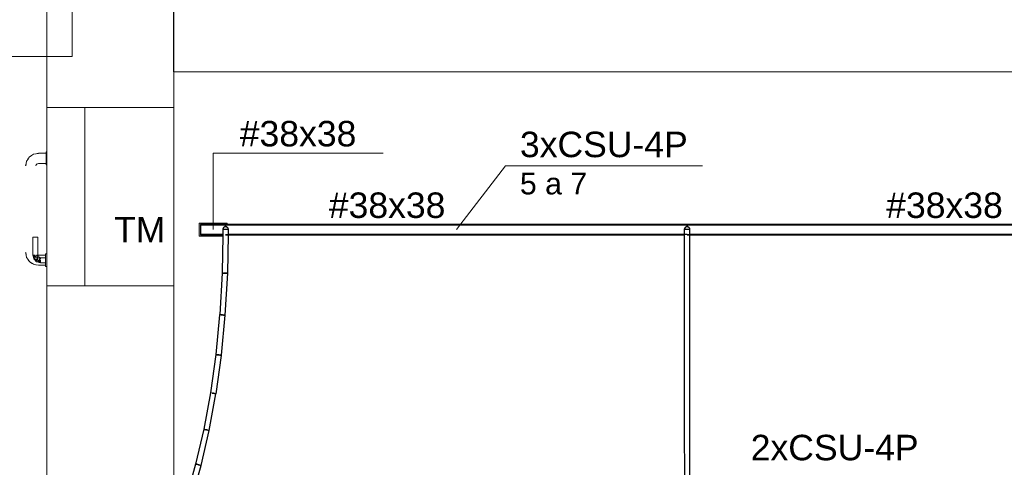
# Model space of a CAD drawing. Header units: millimetres. Extents: x 4476663 to 4477054, y -30323851 to -30323414.
# Tile 170 of 256: x 4476895.93 to 4476903.68, y -30323673.56 to -30323670.04. Entities that reach past the tile are written whole.
import ezdxf

# ---------------------------------------------------------------- set-up
doc = ezdxf.new("R2010")
doc.units = ezdxf.units.MM
doc.linetypes.add('NULL', pattern=[0])
for name, color, linetype, lineweight in [('CE-Condutos (Teto)', 1, 'Continuous', 25), ('CE-Conexões', 9, 'Continuous', 18), ('CE-Textos conduto', 7, 'Continuous', 9), ('CE-Textos fios', 7, 'Continuous', 9), ('IFC-Parede padrão-Contorno', 44, 'Continuous', 5), ('IFC-Parede-Contorno', 42, 'Continuous', 5), ('IFC-Porta-Contorno', 142, 'Continuous', 5), ('Textos', 7, 'Continuous', 9)]:
    doc.layers.add(name, color=color, linetype=linetype, lineweight=lineweight)
doc.styles.add('ARIAL', font='arial.ttf')

msp = doc.modelspace()

# ---------------------------------------------------------------- hatches: boundary and pattern name
at = {"layer": 'CE-Conexões', "linetype": 'Continuous'}
for points in [[(4476897.5662, -30323671.6414), (4476897.3462, -30323671.6414), (4476897.3462, -30323671.7434), (4476897.531, -30323671.7434), (4476897.5312, -30323671.7334), (4476897.3562, -30323671.7334), (4476897.3562, -30323671.6514)], [(4476897.3562, -30323671.6514), (4476897.5537, -30323671.6514), (4476897.5537, -30323671.642)], [(4476897.5537, -30323671.642), (4476897.5537, -30323671.6514), (4476897.5662, -30323671.6514), (4476897.5662, -30323671.6414)]]:
    msp.add_hatch(color=163, dxfattribs=at).paths.add_polyline_path(points)

# ---------------------------------------------------------------- linework, layer by layer
at = {"layer": 'CE-Condutos (Teto)'}
for p, q in [((4476897.5537, -30323671.6514), (4476897.3562, -30323671.6514)), ((4476897.3562, -30323671.6514), (4476897.3562, -30323671.6544)), ((4476897.3562, -30323671.6544), (4476897.5537, -30323671.6544)), ((4476897.5537, -30323671.6544), (4476897.3562, -30323671.6544)), ((4476897.3562, -30323671.6544), (4476897.3562, -30323671.7304)), ((4476897.5319, -30323671.6949), (4476897.5312, -30323671.7304)), ((4476897.5314, -30323671.692), (4476897.5313, -30323671.6924)), ((4476897.5313, -30323671.6924), (4476897.5316, -30323671.6936)), ((4476897.532, -30323671.6894), (4476897.5314, -30323671.692)), ((4476897.5316, -30323671.6936), (4476897.5319, -30323671.6949)), ((4476897.5319, -30323671.692), (4476897.5318, -30323671.6924)), ((4476897.5335, -30323671.6838), (4476897.5319, -30323671.692)), ((4476897.5359, -30323671.6921), (4476897.5319, -30323671.692)), ((4476897.5319, -30323671.692), (4476897.5319, -30323671.6949)), ((4476897.533, -30323671.6846), (4476897.532, -30323671.6894)), ((4476897.5333, -30323671.6833), (4476897.533, -30323671.6846)), ((4476897.5381, -30323671.6767), (4476897.5333, -30323671.6833)), ((4476897.5382, -30323671.6766), (4476897.5335, -30323671.6838)), ((4476897.5429, -30323671.6922), (4476897.5359, -30323671.6921)), ((4476897.5387, -30323671.6758), (4476897.5381, -30323671.6767)), ((4476897.5432, -30323671.6732), (4476897.5382, -30323671.6766)), ((4476897.5432, -30323671.6732), (4476897.5387, -30323671.6758)), ((4476897.5518, -30323671.6924), (4476897.5429, -30323671.6922)), ((4476897.5453, -30323671.6717), (4476897.5432, -30323671.6732)), ((4476897.546, -30323671.6716), (4476897.5453, -30323671.6717)), ((4476897.55, -30323671.6708), (4476897.546, -30323671.6716)), ((4476897.5468, -30323671.6711), (4476897.546, -30323671.6716)), ((4476897.55, -30323671.6708), (4476897.5468, -30323671.6711)), ((4476897.5537, -30323671.67), (4476897.55, -30323671.6708)), ((4476897.5537, -30323671.6924), (4476897.5518, -30323671.6924)), ((4476897.5537, -30323671.6544), (4476897.5537, -30323671.6514)), ((4476897.5537, -30323671.6514), (4476897.5537, -30323671.6544)), ((4476897.5662, -30323671.6514), (4476897.5537, -30323671.6514)), ((4476897.5537, -30323671.6551), (4476897.5537, -30323671.6544)), ((4476897.5537, -30323671.6544), (4476901.1814, -30323671.6544)), ((4476897.5542, -30323671.6544), (4476897.5537, -30323671.6544)), ((4476897.5537, -30323671.6544), (4476897.5537, -30323671.6551)), ((4476897.5537, -30323671.6629), (4476897.5537, -30323671.6551)), ((4476897.5537, -30323671.6551), (4476897.5537, -30323671.6629)), ((4476897.5537, -30323671.666), (4476897.5537, -30323671.6629)), ((4476897.5537, -30323671.6629), (4476897.5537, -30323671.666)), ((4476897.5537, -30323671.6671), (4476897.5537, -30323671.666)), ((4476897.5537, -30323671.666), (4476897.5537, -30323671.6671)), ((4476897.5537, -30323671.6694), (4476897.5537, -30323671.6671)), ((4476897.5537, -30323671.6671), (4476897.5537, -30323671.6694)), ((4476897.5537, -30323671.67), (4476897.5537, -30323671.6694)), ((4476897.5537, -30323671.6694), (4476897.5537, -30323671.67)), ((4476897.5537, -30323671.67), (4476897.5537, -30323671.6704)), ((4476897.5549, -30323671.6702), (4476897.5537, -30323671.67)), ((4476897.561, -30323671.6925), (4476897.5537, -30323671.6924)), ((4476897.5548, -30323671.6544), (4476897.5542, -30323671.6544)), ((4476897.5608, -30323671.6544), (4476897.5548, -30323671.6544)), ((4476897.5561, -30323671.6701), (4476897.5549, -30323671.6702)), ((4476897.5598, -30323671.6713), (4476897.5549, -30323671.6702)), ((4476897.5598, -30323671.6713), (4476897.5561, -30323671.6701)), ((4476897.5616, -30323671.6717), (4476897.5598, -30323671.6713)), ((4476897.5686, -30323671.6544), (4476897.5608, -30323671.6544)), ((4476897.5662, -30323671.6926), (4476897.561, -30323671.6925)), ((4476897.5623, -30323671.6717), (4476897.5616, -30323671.6717)), ((4476897.5636, -30323671.6726), (4476897.5623, -30323671.6717)), ((4476897.5669, -30323671.6748), (4476897.5636, -30323671.6726)), ((4476897.5649, -30323671.673), (4476897.5636, -30323671.6726)), ((4476897.5669, -30323671.6748), (4476897.5649, -30323671.673)), ((4476901.1814, -30323671.6514), (4476897.5662, -30323671.6514)), ((4476897.569, -30323671.6927), (4476897.5662, -30323671.6926)), ((4476897.5696, -30323671.6766), (4476897.5669, -30323671.6748)), ((4476897.5756, -30323671.6544), (4476897.5686, -30323671.6544)), ((4476897.5744, -30323671.6928), (4476897.569, -30323671.6927)), ((4476897.5706, -30323671.6781), (4476897.5696, -30323671.6766)), ((4476897.5728, -30323671.6815), (4476897.5706, -30323671.6781)), ((4476897.5719, -30323671.6792), (4476897.5706, -30323671.6781)), ((4476897.5728, -30323671.6815), (4476897.5719, -30323671.6792)), ((4476897.5744, -30323671.6838), (4476897.5728, -30323671.6815)), ((4476897.5748, -30323671.686), (4476897.5744, -30323671.6838)), ((4476897.5756, -30323671.6928), (4476897.5744, -30323671.6928)), ((4476897.5756, -30323671.6899), (4476897.5748, -30323671.686)), ((4476897.5756, -30323671.6877), (4476897.5748, -30323671.686)), ((4476897.5754, -30323671.7304), (4476897.5761, -30323671.6928)), ((4476897.5768, -30323671.6544), (4476897.5756, -30323671.6544)), ((4476897.5756, -30323671.6899), (4476897.5756, -30323671.6877)), ((4476897.5761, -30323671.6924), (4476897.5756, -30323671.6899)), ((4476897.5761, -30323671.6928), (4476897.5756, -30323671.6928)), ((4476897.6303, -30323671.6544), (4476897.5768, -30323671.6544)), ((4476897.7052, -30323671.6544), (4476897.6303, -30323671.6544)), ((4476901.1814, -30323671.6544), (4476897.7052, -30323671.6544)), ((4476901.1595, -30323671.6901), (4476901.159, -30323671.6924)), ((4476901.159, -30323671.6924), (4476901.159, -30323671.6924)), ((4476901.159, -30323671.6924), (4476901.1592, -30323671.6936)), ((4476901.159, -30323671.6924), (4476901.159, -30323671.6924)), ((4476901.1592, -30323671.6936), (4476901.1595, -30323671.6947)), ((4476901.1611, -30323671.6838), (4476901.1595, -30323671.6924)), ((4476901.1606, -30323671.6846), (4476901.1595, -30323671.6901)), ((4476901.1632, -30323671.6924), (4476901.1595, -30323671.6924)), ((4476901.1595, -30323671.6924), (4476901.1595, -30323671.6947)), ((4476901.1595, -30323671.6947), (4476901.1595, -30323671.7304)), ((4476901.1609, -30323671.6833), (4476901.1606, -30323671.6846)), ((4476901.1657, -30323671.6767), (4476901.1609, -30323671.6833)), ((4476901.1659, -30323671.6766), (4476901.1611, -30323671.6838)), ((4476901.1702, -30323671.6924), (4476901.1632, -30323671.6924)), ((4476901.1664, -30323671.6758), (4476901.1657, -30323671.6767)), ((4476901.1708, -30323671.6732), (4476901.1659, -30323671.6766)), ((4476901.1708, -30323671.6732), (4476901.1664, -30323671.6758)), ((4476901.179, -30323671.6924), (4476901.1702, -30323671.6924)), ((4476901.173, -30323671.6717), (4476901.1708, -30323671.6732)), ((4476901.1736, -30323671.6716), (4476901.173, -30323671.6717)), ((4476901.1777, -30323671.6708), (4476901.1736, -30323671.6716)), ((4476901.1745, -30323671.6711), (4476901.1736, -30323671.6716)), ((4476901.1777, -30323671.6708), (4476901.1745, -30323671.6711)), ((4476901.1814, -30323671.67), (4476901.1777, -30323671.6708)), ((4476901.1814, -30323671.6924), (4476901.179, -30323671.6924)), ((4476901.1814, -30323671.6544), (4476901.1814, -30323671.6514)), ((4476901.1814, -30323671.6514), (4476901.1814, -30323671.6544)), ((4476906.0446, -30323671.6514), (4476901.1814, -30323671.6514)), ((4476901.1814, -30323671.6551), (4476901.1814, -30323671.6544)), ((4476901.1814, -30323671.6544), (4476906.0569, -30323671.6544)), ((4476901.1814, -30323671.6544), (4476901.1814, -30323671.6551)), ((4476901.1819, -30323671.6544), (4476901.1814, -30323671.6544)), ((4476901.1814, -30323671.6629), (4476901.1814, -30323671.6551)), ((4476901.1814, -30323671.6551), (4476901.1814, -30323671.6629)), ((4476901.1814, -30323671.666), (4476901.1814, -30323671.6629)), ((4476901.1814, -30323671.6629), (4476901.1814, -30323671.666)), ((4476901.1814, -30323671.6671), (4476901.1814, -30323671.666)), ((4476901.1814, -30323671.666), (4476901.1814, -30323671.6671)), ((4476901.1814, -30323671.6694), (4476901.1814, -30323671.6671)), ((4476901.1814, -30323671.6671), (4476901.1814, -30323671.6694)), ((4476901.1814, -30323671.67), (4476901.1814, -30323671.6694)), ((4476901.1814, -30323671.6694), (4476901.1814, -30323671.67)), ((4476901.1814, -30323671.67), (4476901.1814, -30323671.6704)), ((4476901.1825, -30323671.6702), (4476901.1814, -30323671.67)), ((4476901.1883, -30323671.6924), (4476901.1814, -30323671.6924)), ((4476901.1824, -30323671.6544), (4476901.1819, -30323671.6544)), ((4476901.1884, -30323671.6544), (4476901.1824, -30323671.6544)), ((4476901.1837, -30323671.6701), (4476901.1825, -30323671.6702)), ((4476901.1874, -30323671.6713), (4476901.1825, -30323671.6702)), ((4476901.1874, -30323671.6713), (4476901.1837, -30323671.6701)), ((4476901.1892, -30323671.6717), (4476901.1874, -30323671.6713)), ((4476901.1964, -30323671.6924), (4476901.1883, -30323671.6924)), ((4476901.1962, -30323671.6544), (4476901.1884, -30323671.6544)), ((4476901.1899, -30323671.6717), (4476901.1892, -30323671.6717)), ((4476901.1912, -30323671.6726), (4476901.1899, -30323671.6717)), ((4476901.1946, -30323671.6748), (4476901.1912, -30323671.6726)), ((4476901.1926, -30323671.673), (4476901.1912, -30323671.6726)), ((4476901.1946, -30323671.6748), (4476901.1926, -30323671.673)), ((4476901.1972, -30323671.6766), (4476901.1946, -30323671.6748)), ((4476901.2033, -30323671.6544), (4476901.1962, -30323671.6544)), ((4476901.2018, -30323671.6924), (4476901.1964, -30323671.6924)), ((4476901.1982, -30323671.6781), (4476901.1972, -30323671.6766)), ((4476901.2005, -30323671.6815), (4476901.1982, -30323671.6781)), ((4476901.1995, -30323671.6792), (4476901.1982, -30323671.6781)), ((4476901.2005, -30323671.6815), (4476901.1995, -30323671.6792)), ((4476901.2021, -30323671.6838), (4476901.2005, -30323671.6815)), ((4476901.2033, -30323671.6924), (4476901.2018, -30323671.6924)), ((4476901.2025, -30323671.686), (4476901.2021, -30323671.6838)), ((4476901.2033, -30323671.6899), (4476901.2025, -30323671.686)), ((4476901.2033, -30323671.6877), (4476901.2025, -30323671.686)), ((4476901.2038, -30323671.6544), (4476901.2033, -30323671.6544)), ((4476901.2033, -30323671.6899), (4476901.2033, -30323671.6877)), ((4476901.2038, -30323671.6924), (4476901.2033, -30323671.6899)), ((4476901.2038, -30323671.6924), (4476901.2033, -30323671.6924)), ((4476901.2579, -30323671.6544), (4476901.2038, -30323671.6544)), ((4476901.2038, -30323671.7304), (4476901.2038, -30323671.6924)), ((4476901.3328, -30323671.6544), (4476901.2579, -30323671.6544)), ((4476906.2425, -30323671.6544), (4476901.3328, -30323671.6544)), ((4476897.3562, -30323671.7304), (4476897.3562, -30323671.7334)), ((4476897.5312, -30323671.7304), (4476897.3562, -30323671.7304)), ((4476897.3562, -30323671.7304), (4476897.4441, -30323671.7304)), ((4476897.3562, -30323671.7334), (4476897.5312, -30323671.7334)), ((4476897.4441, -30323671.7304), (4476897.4594, -30323671.7304)), ((4476897.4594, -30323671.7304), (4476897.4991, -30323671.7304)), ((4476897.4991, -30323671.7304), (4476897.503, -30323671.7304)), ((4476897.503, -30323671.7304), (4476897.5232, -30323671.7304)), ((4476897.5232, -30323671.7304), (4476897.5244, -30323671.7304)), ((4476897.5244, -30323671.7304), (4476897.5312, -30323671.7304)), ((4476897.531, -30323671.7434), (4476897.5258, -30323672.0253)), ((4476897.5312, -30323671.7334), (4476897.531, -30323671.7434)), ((4476897.5312, -30323671.7304), (4476897.5312, -30323671.7334)), ((4476897.5537, -30323671.7304), (4476899.277, -30323671.7304)), ((4476897.5537, -30323671.7334), (4476899.4126, -30323671.7334)), ((4476897.5699, -30323672.0349), (4476897.5754, -30323671.7334)), ((4476899.277, -30323671.7304), (4476897.5754, -30323671.7304)), ((4476897.5754, -30323671.7334), (4476897.5754, -30323671.7304)), ((4476899.6307, -30323671.7304), (4476899.277, -30323671.7304)), ((4476899.277, -30323671.7304), (4476899.6307, -30323671.7304)), ((4476899.4126, -30323671.7334), (4476899.7945, -30323671.7334)), ((4476899.669, -30323671.7304), (4476899.6307, -30323671.7304)), ((4476899.6307, -30323671.7304), (4476899.669, -30323671.7304)), ((4476901.1814, -30323671.7304), (4476899.669, -30323671.7304)), ((4476899.669, -30323671.7304), (4476900.6119, -30323671.7304)), ((4476899.7945, -30323671.7334), (4476899.8359, -30323671.7334)), ((4476899.8359, -30323671.7334), (4476901.1595, -30323671.7334)), ((4476900.6119, -30323671.7304), (4476900.8851, -30323671.7304)), ((4476900.8851, -30323671.7304), (4476901.0718, -30323671.7304)), ((4476901.0718, -30323671.7304), (4476901.087, -30323671.7304)), ((4476901.087, -30323671.7304), (4476901.1267, -30323671.7304)), ((4476901.1267, -30323671.7304), (4476901.1307, -30323671.7304)), ((4476901.1307, -30323671.7304), (4476901.1509, -30323671.7304)), ((4476901.1509, -30323671.7304), (4476901.1521, -30323671.7304)), ((4476901.1521, -30323671.7304), (4476901.1595, -30323671.7304)), ((4476901.1595, -30323671.7304), (4476901.1595, -30323671.7334)), ((4476901.1595, -30323671.7334), (4476901.1596, -30323671.9305)), ((4476901.1814, -30323671.7304), (4476905.9377, -30323671.7304)), ((4476901.1814, -30323671.7334), (4476905.9414, -30323671.7334)), ((4476905.9377, -30323671.7304), (4476901.2038, -30323671.7304)), ((4476901.2038, -30323671.7334), (4476901.2038, -30323671.7304)), ((4476901.2039, -30323671.9305), (4476901.2038, -30323671.7334)), ((4476901.1596, -30323671.9305), (4476901.1596, -30323672.1534)), ((4476901.2039, -30323672.1534), (4476901.2039, -30323671.9305)), ((4476897.5254, -30323672.0332), (4476897.507, -30323672.358)), ((4476897.5257, -30323672.0332), (4476897.5254, -30323672.0332)), ((4476897.5258, -30323672.0253), (4476897.5256, -30323672.0341)), ((4476897.5256, -30323672.0341), (4476897.5296, -30323672.0342)), ((4476897.5296, -30323672.0342), (4476897.5366, -30323672.0343)), ((4476897.5366, -30323672.0343), (4476897.5455, -30323672.0344)), ((4476897.5464, -30323672.0344), (4476897.5374, -30323672.0339)), ((4476897.5455, -30323672.0344), (4476897.5537, -30323672.0346)), ((4476897.5556, -30323672.0349), (4476897.5464, -30323672.0344)), ((4476897.5513, -30323672.3639), (4476897.5698, -30323672.0357)), ((4476897.5537, -30323672.0346), (4476897.5548, -30323672.0346)), ((4476897.5548, -30323672.0346), (4476897.5628, -30323672.0348)), ((4476897.5633, -30323672.0354), (4476897.5556, -30323672.0349)), ((4476897.5628, -30323672.0348), (4476897.5681, -30323672.0349)), ((4476897.5684, -30323672.0357), (4476897.5633, -30323672.0354)), ((4476897.5681, -30323672.0349), (4476897.5699, -30323672.0349)), ((4476897.5698, -30323672.0357), (4476897.5684, -30323672.0357)), ((4476901.1596, -30323672.1534), (4476901.1597, -30323672.3621)), ((4476901.204, -30323672.3621), (4476901.2039, -30323672.1534)), ((4476897.5068, -30323672.3605), (4476897.4766, -30323672.6723)), ((4476897.507, -30323672.358), (4476897.5068, -30323672.3614)), ((4476897.5069, -30323672.3605), (4476897.5068, -30323672.3605)), ((4476897.5197, -30323672.3617), (4476897.5122, -30323672.361)), ((4476897.5189, -30323672.362), (4476897.5279, -30323672.3625)), ((4476897.5287, -30323672.3626), (4476897.5197, -30323672.3617)), ((4476897.5207, -30323672.6791), (4476897.5511, -30323672.3648)), ((4476897.5279, -30323672.3625), (4476897.537, -30323672.3631)), ((4476897.5378, -30323672.3635), (4476897.5287, -30323672.3626)), ((4476897.537, -30323672.3631), (4476897.5448, -30323672.3635)), ((4476897.5454, -30323672.3642), (4476897.5378, -30323672.3635)), ((4476897.5448, -30323672.3635), (4476897.5498, -30323672.3638)), ((4476897.5501, -30323672.3647), (4476897.5454, -30323672.3642)), ((4476897.5498, -30323672.3638), (4476897.5513, -30323672.3639)), ((4476897.5511, -30323672.3648), (4476897.5501, -30323672.3647)), ((4476901.1597, -30323672.3621), (4476901.1598, -30323672.5578)), ((4476901.2041, -30323672.5578), (4476901.204, -30323672.3621)), ((4476901.1598, -30323672.5578), (4476901.1599, -30323672.7416)), ((4476901.2042, -30323672.7416), (4476901.2041, -30323672.5578)), ((4476897.4764, -30323672.6739), (4476897.4347, -30323672.973)), ((4476897.4766, -30323672.6723), (4476897.4764, -30323672.6748)), ((4476897.4764, -30323672.6739), (4476897.4764, -30323672.6739)), ((4476897.4772, -30323672.6749), (4476897.4818, -30323672.6753)), ((4476897.4785, -30323672.9808), (4476897.5205, -30323672.68)), ((4476897.4818, -30323672.6753), (4476897.4893, -30323672.6761)), ((4476897.4902, -30323672.6758), (4476897.4825, -30323672.6747)), ((4476897.4893, -30323672.6761), (4476897.4983, -30323672.6769)), ((4476897.4984, -30323672.6769), (4476897.4902, -30323672.6758)), ((4476897.4983, -30323672.6769), (4476897.5074, -30323672.6778)), ((4476897.4993, -30323672.6771), (4476897.4984, -30323672.6769)), ((4476897.5082, -30323672.6783), (4476897.4993, -30323672.6771)), ((4476897.5074, -30323672.6778), (4476897.515, -30323672.6785)), ((4476897.5155, -30323672.6793), (4476897.5082, -30323672.6783)), ((4476897.515, -30323672.6785), (4476897.5197, -30323672.679)), ((4476897.5198, -30323672.6799), (4476897.5155, -30323672.6793)), ((4476897.5197, -30323672.679), (4476897.5207, -30323672.6791)), ((4476897.5205, -30323672.68), (4476897.5198, -30323672.6799)), ((4476901.1599, -30323672.7416), (4476901.1599, -30323672.9147)), ((4476901.2042, -30323672.9147), (4476901.2042, -30323672.7416)), ((4476901.1599, -30323672.9147), (4476901.16, -30323673.0782)), ((4476901.2043, -30323673.0782), (4476901.2042, -30323672.9147)), ((4476897.4346, -30323672.9736), (4476897.3816, -30323673.2603)), ((4476897.4249, -30323673.2689), (4476897.478, -30323672.9816)), ((4476897.4347, -30323672.973), (4476897.4344, -30323672.9746)), ((4476897.4346, -30323672.9736), (4476897.4346, -30323672.9736)), ((4476897.4414, -30323672.9749), (4476897.4362, -30323672.9739)), ((4476897.4482, -30323672.9765), (4476897.4565, -30323672.9777)), ((4476897.4567, -30323672.9777), (4476897.4492, -30323672.9763)), ((4476897.4565, -30323672.9777), (4476897.4567, -30323672.9777)), ((4476897.4583, -30323672.978), (4476897.4567, -30323672.9777)), ((4476897.4567, -30323672.9777), (4476897.4573, -30323672.9778)), ((4476897.4573, -30323672.9778), (4476897.4663, -30323672.979)), ((4476897.4671, -30323672.9796), (4476897.4583, -30323672.978)), ((4476897.4663, -30323672.979), (4476897.4736, -30323672.98)), ((4476897.474, -30323672.9809), (4476897.4671, -30323672.9796)), ((4476897.4736, -30323672.98), (4476897.4779, -30323672.9807)), ((4476897.478, -30323672.9816), (4476897.474, -30323672.9809)), ((4476897.4779, -30323672.9807), (4476897.4785, -30323672.9808)), ((4476901.16, -30323673.0782), (4476901.16, -30323673.2332)), ((4476901.2044, -30323673.2332), (4476901.2043, -30323673.0782)), ((4476897.3817, -30323673.2599), (4476897.3816, -30323673.2603)), ((4476901.16, -30323673.2332), (4476901.1601, -30323673.3809)), ((4476901.2044, -30323673.3809), (4476901.2044, -30323673.2332)), ((4476897.3816, -30323673.2603), (4476897.3179, -30323673.5339)), ((4476897.3611, -30323673.5439), (4476897.4249, -30323673.27)), ((4476897.3816, -30323673.2603), (4476897.3815, -30323673.2609)), ((4476897.3892, -30323673.2616), (4476897.3838, -30323673.2604)), ((4476897.3883, -30323673.2622), (4476897.3961, -30323673.2636)), ((4476897.3972, -30323673.2635), (4476897.3892, -30323673.2616)), ((4476897.4035, -30323673.265), (4476897.3972, -30323673.2635)), ((4476897.4035, -30323673.265), (4476897.4037, -30323673.265)), ((4476897.4062, -30323673.2656), (4476897.4035, -30323673.265)), ((4476897.4037, -30323673.265), (4476897.4052, -30323673.2653)), ((4476897.4052, -30323673.2653), (4476897.414, -30323673.2669)), ((4476897.4148, -30323673.2676), (4476897.4062, -30323673.2656)), ((4476897.414, -30323673.2669), (4476897.421, -30323673.2682)), ((4476897.4214, -30323673.2691), (4476897.4148, -30323673.2676)), ((4476897.421, -30323673.2682), (4476897.4249, -30323673.2689)), ((4476897.4249, -30323673.27), (4476897.4214, -30323673.2691)), ((4476901.1601, -30323673.3809), (4476901.1602, -30323673.5224)), ((4476901.2045, -30323673.5224), (4476901.2044, -30323673.3809)), ((4476897.3179, -30323673.5339), (4476897.244, -30323673.7937)), ((4476897.2868, -30323673.8059), (4476897.361, -30323673.545)), ((4476897.3182, -30323673.5328), (4476897.3179, -30323673.5339)), ((4476897.3179, -30323673.5339), (4476897.3179, -30323673.5339)), ((4476897.3206, -30323673.5335), (4476897.3182, -30323673.5328)), ((4476897.3199, -30323673.5343), (4476897.3254, -30323673.5356)), ((4476897.3264, -30323673.5352), (4476897.3206, -30323673.5335)), ((4476897.3254, -30323673.5356), (4476897.3334, -30323673.5375)), ((4476897.3344, -30323673.5375), (4476897.3264, -30323673.5352)), ((4476897.3397, -30323673.539), (4476897.3344, -30323673.5375)), ((4476897.3434, -30323673.54), (4476897.3397, -30323673.539)), ((4476897.3397, -30323673.539), (4476897.3398, -30323673.539)), ((4476897.3398, -30323673.539), (4476897.3424, -30323673.5396)), ((4476897.3424, -30323673.5396), (4476897.351, -30323673.5416)), ((4476897.3517, -30323673.5424), (4476897.3434, -30323673.54)), ((4476897.351, -30323673.5416), (4476897.3576, -30323673.5431)), ((4476897.3579, -30323673.5441), (4476897.3517, -30323673.5424)), ((4476897.3576, -30323673.5431), (4476897.3611, -30323673.5439)), ((4476897.361, -30323673.545), (4476897.3579, -30323673.5441)), ((4476901.1602, -30323673.5224), (4476901.1602, -30323673.6588)), ((4476901.2045, -30323673.6588), (4476901.2045, -30323673.5224))]:
    msp.add_line(p, q, dxfattribs=at)
at = {"layer": 'CE-Conexões'}
for p, q in [((4476897.3462, -30323671.6414), (4476897.3462, -30323671.7434)), ((4476897.5662, -30323671.6414), (4476897.3462, -30323671.6414)), ((4476897.3562, -30323671.7334), (4476897.3562, -30323671.6514)), ((4476897.3562, -30323671.6514), (4476897.5537, -30323671.6514)), ((4476897.5537, -30323671.6514), (4476897.5662, -30323671.6514)), ((4476897.5662, -30323671.6514), (4476897.5662, -30323671.6414)), ((4476897.3462, -30323671.7434), (4476897.531, -30323671.7434)), ((4476897.5312, -30323671.7334), (4476897.3562, -30323671.7334))]:
    msp.add_line(p, q, dxfattribs=at)
at = {"layer": 'CE-Textos conduto'}
msp.add_lwpolyline([(4476897.455, -30323671.6924), (4476897.455, -30323671.0924), (4476898.7914, -30323671.0924)], dxfattribs=at)
at = {"layer": 'CE-Textos fios'}
for p, q in [((4476899.3676, -30323671.6924), (4476899.7533, -30323671.1924)), ((4476899.7533, -30323671.1924), (4476901.3018, -30323671.1924))]:
    msp.add_line(p, q, dxfattribs=at)
at = {"layer": 'IFC-Parede padrão-Contorno', "color": 8, "lineweight": 5}
for p, q in [((4476896.3475, -30323670.2984), (4476896.3475, -30323669.3687)), ((4476897.1426, -30323670.2041), (4476897.1426, -30323669.4528)), ((4476897.1426, -30323670.3464), (4476897.1426, -30323670.2041)), ((4476896.3475, -30323670.3328), (4476896.3475, -30323670.2984)), ((4476894.1857, -30323670.3328), (4476896.0444, -30323670.3328)), ((4476896.0444, -30323670.3328), (4476896.3329, -30323670.3328)), ((4476896.3329, -30323670.3328), (4476896.3404, -30323670.3328)), ((4476896.3404, -30323670.3328), (4476896.3475, -30323670.3328)), ((4476897.1426, -30323670.4528), (4476897.1426, -30323670.3464)), ((4476897.1426, -30323670.4528), (4476899.9591, -30323670.4528)), ((4476899.9591, -30323670.4528), (4476901.7572, -30323670.4528)), ((4476901.7572, -30323670.4528), (4476902.7357, -30323670.4528)), ((4476902.7357, -30323670.4528), (4476937.2233, -30323670.4528))]:
    msp.add_line(p, q, dxfattribs=at)
at = {"layer": 'IFC-Parede-Contorno', "color": 8, "lineweight": 5}
for p, q in [((4476896.1475, -30323670.2994), (4476896.1475, -30323652.3487)), ((4476897.1475, -30323670.2994), (4476897.1475, -30323652.3487)), ((4476896.1475, -30323670.9315), (4476896.1475, -30323670.2994)), ((4476897.1475, -30323671.6725), (4476897.1475, -30323670.2994)), ((4476896.1475, -30323670.7328), (4476896.1475, -30323670.3328)), ((4476897.1475, -30323672.9016), (4476897.1475, -30323670.4528)), ((4476896.1475, -30323670.7328), (4476897.1475, -30323670.7328)), ((4476896.1475, -30323670.7328), (4476897.1475, -30323670.7328)), ((4476896.1475, -30323671.0999), (4476896.1475, -30323670.9315)), ((4476896.1475, -30323672.3579), (4476896.1475, -30323671.0999)), ((4476897.1475, -30323672.1328), (4476897.1475, -30323671.3842)), ((4476897.1475, -30323672.1328), (4476897.1475, -30323671.3842)), ((4476897.1475, -30323672.1894), (4476897.1475, -30323671.6725)), ((4476896.1475, -30323672.1328), (4476897.1475, -30323672.1328)), ((4476896.1475, -30323672.9016), (4476896.1475, -30323672.1328)), ((4476897.1475, -30323672.3579), (4476897.1475, -30323672.1894)), ((4476896.1475, -30323674.2677), (4476896.1475, -30323672.3579)), ((4476897.1475, -30323674.2677), (4476897.1475, -30323672.3579))]:
    msp.add_line(p, q, dxfattribs=at)
at = {"layer": 'IFC-Porta-Contorno', "color": 8, "lineweight": 5}
for p, q in [((4476896.1475, -30323670.7328), (4476896.4475, -30323670.7328)), ((4476896.1475, -30323671.3842), (4476896.1475, -30323670.7328)), ((4476896.4475, -30323672.1328), (4476896.4475, -30323670.7328)), ((4476896.1415, -30323671.0828), (4476896.1475, -30323671.0828)), ((4476896.1415, -30323671.0845), (4476896.1415, -30323671.0828)), ((4476896.1415, -30323671.0894), (4476896.1415, -30323671.0845)), ((4476896.1415, -30323671.0974), (4476896.1415, -30323671.0894)), ((4476895.9851, -30323671.1741), (4476895.9891, -30323671.1545)), ((4476895.9891, -30323671.1545), (4476896, -30323671.1383)), ((4476895.9961, -30323671.1441), (4476896.0037, -30323671.1315)), ((4476896.0037, -30323671.1315), (4476896.0108, -30323671.122)), ((4476896.0108, -30323671.122), (4476896.024, -30323671.1121)), ((4476896.0108, -30323671.122), (4476896.0192, -30323671.1159)), ((4476896.0192, -30323671.1159), (4476896.027, -30323671.1112)), ((4476896.024, -30323671.1121), (4476896.03, -30323671.1092)), ((4476896.027, -30323671.1112), (4476896.0432, -30323671.1004)), ((4476896.0432, -30323671.1004), (4476896.062, -30323671.0966)), ((4476896.062, -30323671.0966), (4476896.0815, -30323671.0928)), ((4476896.062, -30323671.0966), (4476896.0643, -30323671.0962)), ((4476896.0643, -30323671.0962), (4476896.0815, -30323671.0941)), ((4476896.0815, -30323671.0928), (4476896.1415, -30323671.0928)), ((4476896.1415, -30323671.1078), (4476896.1415, -30323671.0974)), ((4476896.1415, -30323671.1198), (4476896.1415, -30323671.1078)), ((4476896.1415, -30323671.1328), (4476896.1415, -30323671.1198)), ((4476896.1415, -30323671.1457), (4476896.1415, -30323671.1328)), ((4476896.1415, -30323671.1578), (4476896.1415, -30323671.1457)), ((4476896.1415, -30323671.1681), (4476896.1415, -30323671.1578)), ((4476896.1415, -30323671.1761), (4476896.1415, -30323671.1681)), ((4476895.9815, -30323671.1928), (4476895.9854, -30323671.1733)), ((4476895.9829, -30323671.1928), (4476895.9849, -30323671.1756)), ((4476895.9849, -30323671.1756), (4476895.9854, -30323671.1733)), ((4476895.985, -30323671.1751), (4476895.9851, -30323671.1741)), ((4476896.0615, -30323671.1928), (4476896.0673, -30323671.1787)), ((4476896.063, -30323671.1834), (4476896.071, -30323671.1746)), ((4476896.0674, -30323671.1786), (4476896.0815, -30323671.1728)), ((4476896.0815, -30323671.1728), (4476896.1415, -30323671.1728)), ((4476896.1415, -30323671.181), (4476896.1415, -30323671.1761)), ((4476896.1415, -30323671.1828), (4476896.1415, -30323671.181)), ((4476896.1415, -30323671.1828), (4476896.1475, -30323671.1828)), ((4476896.0375, -30323671.8928), (4476896.0375, -30323671.7528)), ((4476896.0375, -30323671.7528), (4476896.0382, -30323671.7528)), ((4476896.0382, -30323671.7528), (4476896.0402, -30323671.7528)), ((4476896.0402, -30323671.7528), (4476896.0434, -30323671.7528)), ((4476896.0434, -30323671.7528), (4476896.0475, -30323671.7528)), ((4476896.0475, -30323671.7528), (4476896.0523, -30323671.7528)), ((4476896.0523, -30323671.7528), (4476896.0575, -30323671.7528)), ((4476896.0575, -30323671.7528), (4476896.0627, -30323671.7528)), ((4476896.0627, -30323671.7528), (4476896.0675, -30323671.7528)), ((4476896.0675, -30323671.7528), (4476896.0716, -30323671.7528)), ((4476896.0716, -30323671.7528), (4476896.0748, -30323671.7528)), ((4476896.0748, -30323671.7528), (4476896.0768, -30323671.7528)), ((4476896.0768, -30323671.7528), (4476896.0775, -30323671.7528)), ((4476896.0775, -30323671.8928), (4476896.0775, -30323671.7528)), ((4476895.9815, -30323671.8728), (4476895.9854, -30323671.8922)), ((4476895.9829, -30323671.8728), (4476895.9849, -30323671.8899)), ((4476895.9849, -30323671.8899), (4476895.9854, -30323671.8922)), ((4476895.9854, -30323671.8922), (4476895.9891, -30323671.911)), ((4476895.9891, -30323671.911), (4476896, -30323671.9272)), ((4476895.998, -30323671.9243), (4476896.0008, -30323671.9303)), ((4476896, -30323671.9272), (4476896.0046, -30323671.9351)), ((4476896.0008, -30323671.9303), (4476896.0108, -30323671.9435)), ((4476896.0046, -30323671.9351), (4476896.0108, -30323671.9435)), ((4476896.0108, -30323671.9435), (4476896.0203, -30323671.9505)), ((4476896.0375, -30323671.8928), (4476896.0386, -30323671.897)), ((4476896.0386, -30323671.897), (4476896.0398, -30323671.9012)), ((4476896.0398, -30323671.9012), (4476896.0475, -30323671.8928)), ((4476896.0398, -30323671.9012), (4476896.0421, -30323671.9097)), ((4476896.0402, -30323671.8928), (4476896.0434, -30323671.8928)), ((4476896.0421, -30323671.9097), (4476896.0475, -30323671.8928)), ((4476896.0421, -30323671.9097), (4476896.0575, -30323671.8928)), ((4476896.0421, -30323671.9097), (4476896.0455, -30323671.9228)), ((4476896.0434, -30323671.8928), (4476896.0475, -30323671.8928)), ((4476896.0455, -30323671.9228), (4476896.051, -30323671.9282)), ((4476896.0475, -30323671.8928), (4476896.0523, -30323671.8928)), ((4476896.0509, -30323671.9094), (4476896.0748, -30323671.8928)), ((4476896.0509, -30323671.9094), (4476896.0575, -30323671.8928)), ((4476896.0509, -30323671.9094), (4476896.0685, -30323671.9113)), ((4476896.0509, -30323671.9094), (4476896.0556, -30323671.9236)), ((4476896.051, -30323671.9282), (4476896.0565, -30323671.9337)), ((4476896.0523, -30323671.8928), (4476896.0575, -30323671.8928)), ((4476896.0556, -30323671.9236), (4476896.0635, -30323671.928)), ((4476896.0565, -30323671.9337), (4476896.062, -30323671.9392)), ((4476896.062, -30323671.9392), (4476896.0764, -30323671.9279)), ((4476896.062, -30323671.9392), (4476896.0635, -30323671.928)), ((4476896.062, -30323671.9392), (4476896.0675, -30323671.9447)), ((4476896.0635, -30323671.928), (4476896.0794, -30323671.9147)), ((4476896.0635, -30323671.928), (4476896.0764, -30323671.9279)), ((4476896.0675, -30323671.8928), (4476896.0716, -30323671.8928)), ((4476896.0675, -30323671.9447), (4476896.0809, -30323671.9394)), ((4476896.0685, -30323671.9113), (4476896.0748, -30323671.8928)), ((4476896.0685, -30323671.9113), (4476896.0775, -30323671.8928)), ((4476896.0685, -30323671.9113), (4476896.0834, -30323671.9069)), ((4476896.0685, -30323671.9113), (4476896.0794, -30323671.9147)), ((4476896.0716, -30323671.8928), (4476896.0748, -30323671.8928)), ((4476896.0764, -30323671.9279), (4476896.0809, -30323671.9394)), ((4476896.0775, -30323671.8911), (4476896.0815, -30323671.8928)), ((4476896.0775, -30323671.8928), (4476896.0804, -30323671.8998)), ((4476896.0794, -30323671.9147), (4476896.0879, -30323671.9165)), ((4476896.0804, -30323671.8998), (4476896.0834, -30323671.9069)), ((4476896.0805, -30323671.9482), (4476896.0975, -30323671.9328)), ((4476896.0805, -30323671.9482), (4476896.0975, -30323671.9428)), ((4476896.0809, -30323671.9394), (4476896.0975, -30323671.9186)), ((4476896.0809, -30323671.9394), (4476896.0975, -30323671.9328)), ((4476896.0815, -30323671.8928), (4476896.1375, -30323671.8928)), ((4476896.0834, -30323671.9069), (4476896.0904, -30323671.9098)), ((4476896.0879, -30323671.9165), (4476896.0975, -30323671.9128)), ((4476896.0879, -30323671.9165), (4476896.0975, -30323671.9186)), ((4476896.089, -30323671.9505), (4476896.0975, -30323671.9428)), ((4476896.0904, -30323671.9098), (4476896.0975, -30323671.9128)), ((4476896.0975, -30323671.9128), (4476896.1375, -30323671.9128)), ((4476896.0975, -30323671.9228), (4476896.0975, -30323671.9186)), ((4476896.0975, -30323671.9379), (4476896.0975, -30323671.9328)), ((4476896.0975, -30323671.9428), (4476896.0975, -30323671.9379)), ((4476896.0975, -30323671.9469), (4476896.0975, -30323671.9428)), ((4476896.1375, -30323671.8828), (4476896.1475, -30323671.8828)), ((4476896.1375, -30323671.8845), (4476896.1375, -30323671.8828)), ((4476896.1375, -30323671.8894), (4476896.1375, -30323671.8845)), ((4476896.1375, -30323671.8974), (4476896.1375, -30323671.8894)), ((4476896.1375, -30323671.9078), (4476896.1375, -30323671.8974)), ((4476896.1375, -30323671.9198), (4476896.1375, -30323671.9078)), ((4476896.1375, -30323671.9328), (4476896.1375, -30323671.9198)), ((4476896.1375, -30323671.9457), (4476896.1375, -30323671.9328)), ((4476896.0203, -30323671.9505), (4476896.0329, -30323671.9582)), ((4476896.027, -30323671.9543), (4476896.0432, -30323671.9651)), ((4476896.0432, -30323671.9651), (4476896.0629, -30323671.9691)), ((4476896.062, -30323671.9689), (4476896.0815, -30323671.9728)), ((4476896.062, -30323671.9689), (4476896.0643, -30323671.9693)), ((4476896.0629, -30323671.9691), (4476896.0638, -30323671.9692)), ((4476896.0643, -30323671.9693), (4476896.0815, -30323671.9714)), ((4476896.0675, -30323671.9447), (4476896.0805, -30323671.9482)), ((4476896.0805, -30323671.9482), (4476896.089, -30323671.9505)), ((4476896.0815, -30323671.9728), (4476896.1375, -30323671.9728)), ((4476896.089, -30323671.9505), (4476896.0933, -30323671.9516)), ((4476896.0933, -30323671.9516), (4476896.0975, -30323671.9528)), ((4476896.0975, -30323671.9501), (4476896.0975, -30323671.9469)), ((4476896.0975, -30323671.9528), (4476896.1375, -30323671.9528)), ((4476896.1375, -30323671.9578), (4476896.1375, -30323671.9457)), ((4476896.1375, -30323671.9681), (4476896.1375, -30323671.9578)), ((4476896.1375, -30323671.9761), (4476896.1375, -30323671.9681)), ((4476896.1375, -30323671.981), (4476896.1375, -30323671.9761)), ((4476896.1375, -30323671.9828), (4476896.1375, -30323671.981)), ((4476896.1375, -30323671.9828), (4476896.1475, -30323671.9828)), ((4476896.1475, -30323672.1328), (4476896.4475, -30323672.1328))]:
    msp.add_line(p, q, dxfattribs=at)

# ---------------------------------------------------------------- texts
at = {"layer": 'CE-Textos conduto', "linetype": 'NULL', "char_height": 0.2, "width": 1.832927, "line_spacing_factor": 0.6, "style": 'ARIAL'}
for insert, attachment_point in [((4476897.665, -30323671.0417), 7), ((4476898.8234, -30323671.6037), 8), ((4476903.2058, -30323671.6037), 8)]:
    msp.add_mtext('#38x38', dxfattribs=dict(at, insert=insert, attachment_point=attachment_point))
at = {"layer": 'CE-Textos fios', "linetype": 'NULL', "attachment_point": 7, "line_spacing_factor": 0.6, "style": 'ARIAL'}
for s, insert, char_height, width in [('3xCSU-4P', (4476899.8676, -30323671.1264), 0.2, 2.639939), ('5 a 7', (4476899.8676, -30323671.4185), 0.17, 1.056021), ('2xCSU-4P', (4476901.6822, -30323673.5067), 0.2, 2.639939)]:
    msp.add_mtext(s, dxfattribs=dict(at, insert=insert, char_height=char_height, width=width))
at = {"layer": 'Textos', "linetype": 'NULL', "insert": (4476896.6767, -30323671.7924), "char_height": 0.2, "width": 0.807012, "attachment_point": 7, "line_spacing_factor": 0.6, "style": 'ARIAL'}
msp.add_mtext('TM', dxfattribs=at)

doc.saveas('drawing.dxf')
